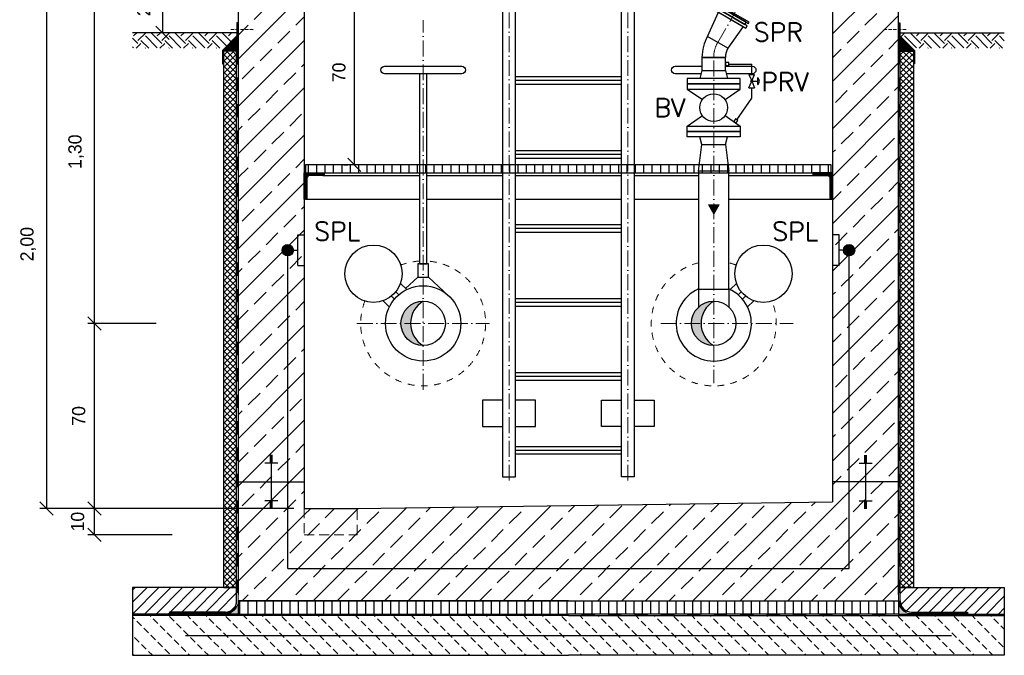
# Model space of a CAD drawing. Header units: millimetres. Extents: x -1700 to 30099, y -547 to 7576.
# Tile 12 of 14: x 17910 to 21637, y 3745 to 6150. Entities that reach past the tile are written whole.
import ezdxf

# ---------------------------------------------------------------- set-up
doc = ezdxf.new("R2010")
doc.units = ezdxf.units.MM
for name, pattern in [('ACAD_ISO10W100', [18, 12, -3, 0, -3]), ('JIS_02_1.0', [2, 1, -1]), ('VERDECKT2', [0.1875, 0.125, -0.0625])]:
    doc.linetypes.add(name, pattern=pattern)
for name, color, linetype, lineweight in [('Bemaßung', 7, 'Continuous', 9), ('P-DABDICHTUNG', 7, 'Continuous', 18), ('P-ES-MD', 1, 'VERDECKT2', 18), ('verz. Bandstahl 30x3_5mm im Beton', 5, 'GRENZE1', 35)]:
    doc.layers.add(name, color=color, linetype=linetype, lineweight=lineweight)
doc.layers.add('P-MU150AUSL', color=7, linetype='Continuous')
doc.layers.add('P-MU200EINL', color=7, linetype='Continuous')
doc.styles.add('ROMANS', font='ROMANS', dxfattribs={"height": 0.2})
doc.linetypes.add('GRENZE1', pattern='A,6.35,-2.54,[133,ltypeshp.shx,S=2.54,R=0,X=-2.54,Y=0],-2.54,25.4', length=36.83)
doc.dimstyles.new('DIN', dxfattribs={"dimtxt": 2.5, "dimasz": 2.5, "dimexe": 1.25, "dimexo": 0.625, "dimtad": 1, "dimtih": 1, "dimdec": 4, "dimdsep": 46, "dimlunit": 6, "dimtxsty": 'Standard', "dimcen": 2.5, "dimadec": 0, "dimazin": 0, "dimtfac": 1, "dimtdec": 4, "dimtmove": 0, "dimatfit": 3, "dimfxl": 0, "dimtvp": 1, "dimtolj": 1, "dimtzin": 0, "dimarcsym": 0})
pattern_1 = [(45, (18537.166, 6071.91), (7e-15, 89.8026), [63.5, -63.5]), (45, (18520.33, 6088.75), (7e-15, 89.8026), [63.5, -63.5]), (45, (18503.49, 6105.586), (7e-15, 89.8026), [63.5, -63.5]), (135, (18503.49, 6116.81), (-89.8026, 7e-15), [63.5, -63.5]), (135, (18520.33, 6133.65), (-89.8026, 7e-15), [63.5, -63.5]), (135, (18537.166, 6150.49), (-89.8026, 7e-15), [63.5, -63.5])]
pattern_2 = [(45, (19987.17, 5276.05), (-89.803, 89.803), []), (45, (20076.97, 5276.05), (-89.8026, 89.8026), [63.5, -31.75])]
pattern_3 = [(50, (21319.3386, 3926.0474), (3.4683817, -0.303444), [0.36267, -3.989368]), (355, (21319.3386, 3926.0474), (-0.6709456, 3.6372986), [0.290136, -3.1914945]), (100.45144, (21319.6276, 3926.022), (2.797436, 3.3338545), [0.308222, -3.3904412]), (46.1842, (21319.3386, 3927.0145), (5.16075, -0.800385), [0.544005, -5.984052]), (96.63564, (21319.7686, 3926.948), (4.519649, 4.710446), [0.462333, -5.085665]), (351.18416, (21319.3386, 3927.0145), (4.519649, 4.710446), [0.435204, -4.787242]), (21, (21319.822, 3926.7728), (2.8864024, -1.946903), [0.36267, -3.989368]), (326, (21319.822, 3926.7728), (1.176575, 3.506534), [0.290136, -3.1914945]), (71.45144, (21320.0627, 3926.6105), (4.0629775, 1.559631), [0.308222, -3.3904412]), (37.5, (21319.3386, 3926.0474), (0.05880017, 1.6097408), [0, -3.1528098, 0, -3.2398505, 0, -3.2035835]), (7.5, (21319.3386, 3926.0474), (1.2720985, 1.9072164), [0, -1.8471984, 0, -3.0802758, 0, -1.2209884]), (327.5, (21318.2602, 3926.0474), (2.5813506, -0.1090663), [0, -1.2088994, 0, -3.7717663, 0, -5.0048437]), (317.5, (21317.7767, 3926.0474), (2.8200537, 0.4840674), [0, -1.5715693, 0, -2.5048397, 0, -3.5541644])]
pattern_4 = [(45, (21440.166, 3951.047), (-22.45064, 22.45064), [])]
pattern_5 = [(90, (6611.081, 2601.48), (-1.5, 9e-17), []), (90, (6610.8935, 2601.48), (-1.5, 9e-17), []), (90, (6610.706, 2601.48), (-1.5, 9e-17), [])]
pattern_6 = [(45, (19537.166, 5411.297), (-11.22532, 11.22532), []), (135, (19537.166, 5411.297), (-11.22532, -11.22532), [])]
pattern_7 = [(135, (18709.1664, 6059.2365), (-6.173926, 1.683798), [7.9375, -1.5875, 0, -1.5875])]
pattern_8 = [(45, (-65248.346, 43920.8252), (-2.24506403, 2.24506403), [])]

# ---------------------------------------------------------------- blocks, each defined once
blk = doc.blocks.new('_Oblique')
at = {"color": 0, "linetype": 'ByBlock', "lineweight": -2}
blk.add_line((-0.5, -0.5), (0.5, 0.5), dxfattribs=at)
blk = doc.blocks.new('*D56')
at = {"layer": 'Bemaßung', "color": 0, "lineweight": -2, "transparency": 16777216}
for p, q in [((18577.2, 6301), (18425.4, 6301)), ((18450.4, 6301), (18450.4, 6101)), ((18572.3, 6101), (18425.4, 6101))]:
    blk.add_line(p, q, dxfattribs=at)
at = {"layer": 'DEFPOINTS', "color": 0, "transparency": 16777216}
for p in [(18737.2, 6301), (18450.4, 6101), (18732.3, 6101)]:
    blk.add_point(p, dxfattribs=at)
at = {"layer": 'Bemaßung', "color": 0, "lineweight": -2, "transparency": 16777216, "xscale": 50, "yscale": 50, "zscale": 50}
for p, rotation in [((18450.4, 6301), 90), ((18450.4, 6101), 270)]:
    blk.add_blockref('_Oblique', p, dxfattribs=dict(at, rotation=rotation))
at = {"layer": 'Bemaßung', "color": 0, "transparency": 16777216, "insert": (18379.4, 6201), "char_height": 50, "attachment_point": 5, "rotation": 90}
blk.add_mtext('\\A1;20', dxfattribs=at)
blk = doc.blocks.new('*D59')
at = {"layer": 'Bemaßung', "color": 0, "lineweight": -2, "transparency": 16777216}
for p, q in [((18697.2, 6301), (17986.3, 6301)), ((18011.3, 6301), (18011.3, 4301)), ((18947.2, 4301), (17986.3, 4301))]:
    blk.add_line(p, q, dxfattribs=at)
at = {"layer": 'DEFPOINTS', "color": 0, "transparency": 16777216}
for p in [(18737.2, 6301), (18011.3, 4301), (18987.2, 4301)]:
    blk.add_point(p, dxfattribs=at)
at = {"layer": 'Bemaßung', "color": 0, "lineweight": -2, "transparency": 16777216, "xscale": 50, "yscale": 50, "zscale": 50}
for p, rotation in [((18011.3, 6301), 90), ((18011.3, 4301), 270)]:
    blk.add_blockref('_Oblique', p, dxfattribs=dict(at, rotation=rotation))
at = {"layer": 'Bemaßung', "color": 0, "transparency": 16777216, "insert": (17941.9, 5301), "char_height": 50, "attachment_point": 5, "rotation": 90}
blk.add_mtext('\\A1;2,00', dxfattribs=at)
blk = doc.blocks.new('*D60')
at = {"layer": 'Bemaßung', "color": 0, "lineweight": -2, "transparency": 16777216}
for p, q in [((18426.3, 5001), (18167.7, 5001)), ((18192.7, 4301), (18192.7, 5001)), ((18227.2, 4301), (18167.7, 4301))]:
    blk.add_line(p, q, dxfattribs=at)
at = {"layer": 'DEFPOINTS', "color": 0, "transparency": 16777216}
for p in [(18192.7, 5001), (19186.3, 5001), (18987.2, 4301)]:
    blk.add_point(p, dxfattribs=at)
at = {"layer": 'Bemaßung', "color": 0, "lineweight": -2, "transparency": 16777216, "xscale": 50, "yscale": 50, "zscale": 50}
for p, rotation in [((18192.7, 5001), 90), ((18192.7, 4301), 270)]:
    blk.add_blockref('_Oblique', p, dxfattribs=dict(at, rotation=rotation))
at = {"layer": 'Bemaßung', "color": 0, "transparency": 16777216, "insert": (18133.4, 4651), "char_height": 50, "attachment_point": 5, "rotation": 90}
blk.add_mtext('\\A1;70', dxfattribs=at)
blk = doc.blocks.new('*D61')
at = {"layer": 'Bemaßung', "color": 0, "lineweight": -2, "transparency": 16777216}
for p, q in [((18426.3, 6301), (18167.7, 6301)), ((18192.7, 5001), (18192.7, 6301)), ((18426.3, 5001), (18167.7, 5001))]:
    blk.add_line(p, q, dxfattribs=at)
at = {"layer": 'DEFPOINTS', "color": 0, "transparency": 16777216}
for p in [(18192.7, 6301), (19186.3, 6301), (19186.3, 5001)]:
    blk.add_point(p, dxfattribs=at)
at = {"layer": 'Bemaßung', "color": 0, "lineweight": -2, "transparency": 16777216, "xscale": 50, "yscale": 50, "zscale": 50}
for p, rotation in [((18192.7, 6301), 90), ((18192.7, 5001), 270)]:
    blk.add_blockref('_Oblique', p, dxfattribs=dict(at, rotation=rotation))
at = {"layer": 'Bemaßung', "color": 0, "transparency": 16777216, "insert": (18123.5, 5651), "char_height": 50, "attachment_point": 5, "rotation": 90}
blk.add_mtext('\\A1;1,30', dxfattribs=at)
blk = doc.blocks.new('*D62')
at = {"layer": 'Bemaßung', "color": 0, "lineweight": -2, "transparency": 16777216}
for p, q in [((18487.2, 4301), (18167.7, 4301)), ((18192.7, 4201), (18192.7, 4301)), ((18487.2, 4201), (18167.7, 4201))]:
    blk.add_line(p, q, dxfattribs=at)
at = {"layer": 'DEFPOINTS', "color": 0, "transparency": 16777216}
for p in [(18192.7, 4301), (18987.2, 4301), (18987.2, 4201)]:
    blk.add_point(p, dxfattribs=at)
at = {"layer": 'Bemaßung', "color": 0, "lineweight": -2, "transparency": 16777216, "xscale": 50, "yscale": 50, "zscale": 50}
for p, rotation in [((18192.7, 4301), 90), ((18192.7, 4201), 270)]:
    blk.add_blockref('_Oblique', p, dxfattribs=dict(at, rotation=rotation))
at = {"layer": 'Bemaßung', "color": 0, "transparency": 16777216, "insert": (18129.2, 4251), "char_height": 50, "attachment_point": 5, "rotation": 90}
blk.add_mtext('\\A1;10', dxfattribs=at)
blk = doc.blocks.new('*D44')
at = {"layer": 'Bemaßung', "color": 0, "lineweight": -2, "transparency": 16777216}
for p, q in [((19176.6, 6301), (19151.6, 6301)), ((19176.6, 6301), (19176.6, 5601)), ((19136.6, 5601), (19151.6, 5601))]:
    blk.add_line(p, q, dxfattribs=at)
at = {"layer": 'DEFPOINTS', "color": 0, "transparency": 16777216}
for p in [(19216.6, 6301), (19176.6, 5601), (19176.6, 5601)]:
    blk.add_point(p, dxfattribs=at)
at = {"layer": 'Bemaßung', "color": 0, "lineweight": -2, "transparency": 16777216, "xscale": 50, "yscale": 50, "zscale": 50}
for p, rotation in [((19176.6, 6301), 90), ((19176.6, 5601), 270)]:
    blk.add_blockref('_Oblique', p, dxfattribs=dict(at, rotation=rotation))
at = {"layer": 'Bemaßung', "color": 0, "transparency": 16777216, "insert": (19118.5, 5951), "char_height": 50, "attachment_point": 5, "rotation": 90}
blk.add_mtext('\\A1;70', dxfattribs=at)

msp = doc.modelspace()

# ---------------------------------------------------------------- hatches: boundary and pattern name
at = {"lineweight": 0}
h = msp.add_hatch(dxfattribs=at)
h.set_pattern_fill('ANSI33', color=256, scale=20)
h.set_pattern_definition(pattern_2)
h.paths.add_polyline_path([(18987.16639, 6301.04743), (18737.16639, 6301.04743), (18737.16639, 4401.04743), (18987.16639, 4401.04743)])
h = msp.add_hatch(dxfattribs=at)
h.set_pattern_fill('ANSI33', color=256, scale=20)
h.set_pattern_definition(pattern_2)
h.paths.add_polyline_path([(21237.16639, 6301.04743), (20987.16639, 6301.04743), (20987.16639, 4401.04743), (21237.16639, 4401.04743)])
h = msp.add_hatch()
h.set_pattern_fill('EARTH', color=256, scale=10, angle=45)
h.set_pattern_definition(pattern_1)
h.paths.add_polyline_path([(18685.79904, 6042.77177), (18732.32144, 6089.29417), (18732.32144, 6101.04743), (18337.16639, 6101.04743), (18337.16639, 6042.77177)])
at = {"lineweight": 5}
h = msp.add_hatch(dxfattribs=at)
h.set_pattern_fill('ANSI36', color=256, angle=90)
h.set_pattern_definition(pattern_7)
h.paths.add_polyline_path([(18737.16639, 6087.2365), (18681.16639, 6031.2365), (18731.16639, 6031.2365), (18737.16639, 6031.2365)])
h = msp.add_hatch(dxfattribs=at)
h.set_pattern_fill('ANSI36', color=256, angle=90)
h.set_pattern_definition(pattern_7)
h.paths.add_polyline_path([(21237.16639, 6087.2365), (21293.16639, 6031.2365), (21243.16639, 6031.2365), (21237.16639, 6031.2365)])
h = msp.add_hatch()
h.set_pattern_fill('EARTH', color=256, scale=10, angle=45)
h.set_pattern_definition(pattern_1)
h.paths.add_polyline_path([(21288.53374, 6042.77177), (21242.01134, 6089.29417), (21242.01134, 6101.04743), (21637.16639, 6101.04743), (21637.16639, 6042.77177)])
h = msp.add_hatch(dxfattribs=at)
h.set_pattern_fill('ANSI37', color=256, scale=5)
h.set_pattern_definition(pattern_6)
h.paths.add_polyline_path([(18731.16639, 6031.2365), (18681.16639, 6031.2365), (18681.16639, 4001.04743), (18731.16639, 4001.04743)])
h = msp.add_hatch(dxfattribs=at)
h.set_pattern_fill('ANSI37', color=256, scale=5)
h.set_pattern_definition(pattern_6)
h.paths.add_polyline_path([(21243.16639, 6031.2365), (21293.16639, 6031.2365), (21293.16639, 4001.04743), (21243.16639, 4001.04743)])
h = msp.add_hatch()
h.set_pattern_fill('ANSI31', color=256, scale=10, angle=45)
h.set_pattern_definition([(90, (19987.166, 5586.047), (-31.75, 5e-15), [])])
h.paths.add_polyline_path([(18992.16639, 5601.04743), (18992.16639, 5571.04743), (20982.16639, 5571.04743), (20982.16639, 5601.04743)])
at = {"lineweight": 9}
h = msp.add_hatch(dxfattribs=at)
h.set_pattern_fill('ANSI31', color=256)
h.set_pattern_definition(pattern_8)
edge = h.paths.add_edge_path()
edge.add_line((18987.16639, 5471.04743), (18987.16639, 5571.04743))
edge.add_line((18987.16639, 5571.04743), (19062.16639, 5571.04743))
edge.add_line((19062.16639, 5571.04743), (19062.16639, 5566.04743))
edge.add_arc((19057.16639, 5566.04743), 5, -90, 0, ccw=False)
edge.add_line((19057.16639, 5561.04743), (19007.16639, 5561.04743))
edge.add_arc((19007.16639, 5551.04743), 10, 90, 180)
edge.add_line((18997.16639, 5551.04743), (18997.16639, 5476.04743))
edge.add_arc((18992.16639, 5476.04743), 5, -90, 0, ccw=False)
edge.add_line((18992.16639, 5471.04743), (18987.16639, 5471.04743))
h = msp.add_hatch(dxfattribs=at)
h.set_pattern_fill('ANSI31', color=256)
h.set_pattern_definition(pattern_8)
edge = h.paths.add_edge_path()
edge.add_line((20987.16639, 5471.04743), (20987.16639, 5571.04743))
edge.add_line((20987.16639, 5571.04743), (20912.16639, 5571.04743))
edge.add_line((20912.16639, 5571.04743), (20912.16639, 5566.04743))
edge.add_arc((20917.16639, 5566.04743), 5, 540, 630)
edge.add_line((20917.16639, 5561.04743), (20967.16639, 5561.04743))
edge.add_arc((20967.16639, 5551.04743), 10, 360, 450, ccw=False)
edge.add_line((20977.16639, 5551.04743), (20977.16639, 5476.04743))
edge.add_arc((20982.16639, 5476.04743), 5, 540, 630)
edge.add_line((20982.16639, 5471.04743), (20987.16639, 5471.04743))
h = msp.add_hatch(color=256)
h.dxf.hatch_style = 1
h.paths.add_polyline_path([(20537.16639, 5414.77467), (20557.35431, 5449.74116), (20516.97848, 5449.74116)])
h = msp.add_hatch(color=256)
h.dxf.hatch_style = 1
h.paths.add_polyline_path([(19437.16639, 5085.19743, 0.4142135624), (19353.01639, 5001.04743), (19389.36109, 5001.04743, -0.2642183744)])
h.paths.add_polyline_path([(19389.36109, 5001.04743), (19353.01639, 5001.04743, 0.4142135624), (19437.16639, 4916.89743, -0.2642183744)])
h = msp.add_hatch(color=256)
h.dxf.hatch_style = 1
h.paths.add_polyline_path([(20537.16639, 5085.19743, 0.4142135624), (20453.01639, 5001.04743), (20489.36109, 5001.04743, -0.2642183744)])
h.paths.add_polyline_path([(20489.36109, 5001.04743), (20453.01639, 5001.04743, 0.4142135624), (20537.16639, 4916.89743, -0.2642183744)])
at = {"lineweight": 0}
h = msp.add_hatch(dxfattribs=at)
h.set_pattern_fill('ANSI33', color=256, scale=20)
h.set_pattern_definition(pattern_2)
h.paths.add_polyline_path([(21237.16639, 4401.04743), (20987.16639, 4401.04743), (20987.16639, 4326.04743), (19187.16639, 4301.04743), (19187.16639, 4201.04743), (18987.16639, 4201.04743), (18987.16639, 4601.04743), (18987.16639, 4401.04743), (18737.16639, 4401.04743), (18737.16639, 4275.22542), (18737.16639, 3951.04743), (19987.16639, 3951.04743), (21237.16639, 3951.04743), (21237.16639, 4275.22542)])
h = msp.add_hatch(dxfattribs=at)
h.set_pattern_fill('ANSI33', color=256, scale=20)
h.set_pattern_definition(pattern_2)
h.paths.add_polyline_path([(19187.16639, 4301.04743), (18987.16639, 4301.04743), (18987.16639, 4201.04743), (19187.16639, 4201.04743)])
h = msp.add_hatch()
h.set_pattern_fill('ANSI31', color=256, scale=10)
h.set_pattern_definition(pattern_4)
edge = h.paths.add_edge_path()
edge.add_line((18476.79126, 3908.69145), (18476.79126, 3901.04743))
edge.add_line((18476.79126, 3901.04743), (18337.16639, 3901.04743))
edge.add_line((18337.16639, 3901.04743), (18337.16639, 4001.04743))
edge.add_line((18337.16639, 4001.04743), (18731.16639, 4001.04743))
edge.add_line((18731.16639, 4001.04743), (18731.16639, 3951.04743))
edge.add_arc((18688.81041, 3951.04743), 42.35598, 270, 360, ccw=False)
edge.add_line((18688.81041, 3908.69145), (18476.79126, 3908.69145))
h = msp.add_hatch()
h.set_pattern_fill('ANSI31', color=256, scale=10)
h.set_pattern_definition(pattern_4)
edge = h.paths.add_edge_path()
edge.add_line((21497.54152, 3908.69145), (21497.54152, 3901.04743))
edge.add_line((21497.54152, 3901.04743), (21637.16639, 3901.04743))
edge.add_line((21637.16639, 3901.04743), (21637.16639, 4001.04743))
edge.add_line((21637.16639, 4001.04743), (21243.16639, 4001.04743))
edge.add_line((21243.16639, 4001.04743), (21243.16639, 3951.04743))
edge.add_arc((21285.52237, 3951.04743), 42.35598, 180, 270)
edge.add_line((21285.52237, 3908.69145), (21497.54152, 3908.69145))
h = msp.add_hatch(dxfattribs=at)
h.set_pattern_fill('AR-CONC', color=256, scale=0.48356)
h.set_pattern_definition(pattern_3)
edge = h.paths.add_edge_path()
edge.add_line((18662.86732, 3901.04743), (18688.81041, 3902.69145))
edge.add_arc((18688.81041, 3951.04743), 48.35598, 270, 360)
edge.add_line((18737.16639, 3951.04743), (18737.16639, 3901.04743))
edge.add_line((18737.16639, 3901.04743), (18662.86732, 3901.04743))
h = msp.add_hatch()
h.set_pattern_fill('ANSI31', color=256, scale=10, angle=45)
h.set_pattern_definition([(90, (19537.166, 3926.047), (-31.75, 5e-15), [])])
h.paths.add_polyline_path([(18737.16639, 3951.04743), (18737.16639, 3901.04743), (21237.16639, 3901.04743), (21237.16639, 3951.04743)])
h = msp.add_hatch(dxfattribs=at)
h.set_pattern_fill('AR-CONC', color=256, scale=0.48356)
h.set_pattern_definition(pattern_3)
edge = h.paths.add_edge_path()
edge.add_line((21311.46546, 3901.04743), (21285.52237, 3902.69145))
edge.add_arc((21285.52237, 3951.04743), 48.35598, 180, 270, ccw=False)
edge.add_line((21237.16639, 3951.04743), (21237.16639, 3901.04743))
edge.add_line((21237.16639, 3901.04743), (21311.46546, 3901.04743))
h = msp.add_hatch(dxfattribs=at)
h.set_pattern_fill('BETON_UNBEWEHRT', color=256, scale=200, angle=90, pattern_type=2)
h.set_pattern_definition([(135, (12449.294, 3980.403), (-35.35534, -35.35534), [25, -12.5])])
h.paths.add_polyline_path([(18337.16639, 3895.04743), (18337.16639, 3745.04743), (21637.16639, 3745.04743), (21637.16639, 3895.04743)])
at = {"layer": 'P-DABDICHTUNG'}
h = msp.add_hatch(dxfattribs=at)
h.set_pattern_fill('PLAST', scale=6, angle=90, style=0)
h.set_pattern_definition(pattern_5)
h.paths.add_polyline_path([(18476.79126, 3901.04743), (18476.79126, 3902.69145), (18536.29837, 3902.69145), (18536.29837, 3901.04743)])
h = msp.add_hatch(dxfattribs=at)
h.set_pattern_fill('PLAST', scale=6, angle=90, style=0)
h.set_pattern_definition(pattern_5)
h.paths.add_polyline_path([(21497.54152, 3901.04743), (21497.54152, 3902.69145), (21438.03441, 3902.69145), (21438.03441, 3901.04743)])
at = {"layer": 'verz. Bandstahl 30x3_5mm im Beton', "lineweight": -3, "ltscale": 20}
h = msp.add_hatch(color=0, dxfattribs=at)
h.dxf.hatch_style = 1
edge = h.paths.add_edge_path()
edge.add_arc((18924.66639, 5278.12243), 21.43508, 360, 720, ccw=False)
h = msp.add_hatch(color=0, dxfattribs=at)
h.dxf.hatch_style = 1
edge = h.paths.add_edge_path()
edge.add_arc((21049.66639, 5278.12243), 21.43508, -180, 180)

# ---------------------------------------------------------------- linework, layer by layer
for p, q in [((18737.16639, 6301.04743), (18737.16639, 3975.22542)), ((18987.16639, 6301.04743), (18987.16639, 4301.04743)), ((20987.16639, 6301.04743), (20987.16639, 4326.04743)), ((21237.16639, 3975.22542), (21237.16639, 6301.04743)), ((18732.32144, 6101.04743), (18337.16639, 6101.04743)), ((18681.16639, 6031.2365), (18737.16639, 6087.2365)), ((20590.93433, 6042.57887), (20513.94467, 6087.02887)), ((21293.16639, 6031.2365), (21237.16639, 6087.2365)), ((21242.01134, 6101.04743), (21637.16639, 6101.04743)), ((18731.16639, 6031.2365), (18737.16639, 6031.2365)), ((20492.71639, 6007.80387), (20581.61639, 6007.80387)), ((20492.71639, 6007.80387), (20581.61639, 6007.80387)), ((21243.16639, 6031.2365), (21237.16639, 6031.2365)), ((20594.12979, 5982.80387), (20681.24076, 5982.80387)), ((20681.24076, 5943.1702), (20681.24076, 5982.80387)), ((19786.31639, 5935.18743), (20188.01639, 5935.18743)), ((20670.59076, 5943.1702), (20691.89076, 5943.1702)), ((20670.59076, 5943.1702), (20679.89612, 5921.32663)), ((20682.58539, 5921.32663), (20691.89076, 5943.1702)), ((20702.96167, 5930.7638), (20702.96167, 5905.5766)), ((19786.31639, 5921.04743), (20188.01639, 5921.04743)), ((19786.31639, 5906.90743), (20188.01639, 5906.90743)), ((20670.59076, 5893.1702), (20679.89612, 5915.01378)), ((20670.59076, 5893.1702), (20691.89076, 5893.1702)), ((20681.24076, 5853.53654), (20681.24076, 5893.1702)), ((20682.58539, 5915.01378), (20691.89076, 5893.1702)), ((20684.67166, 5918.1702), (20702.96167, 5918.1702)), ((20624.2494, 5772.12032), (20681.24076, 5853.53654)), ((19786.31639, 5655.18743), (20188.01639, 5655.18743)), ((19786.31639, 5641.04743), (20188.01639, 5641.04743)), ((19786.31639, 5626.90743), (20188.01639, 5626.90743)), ((19057.16639, 5561.04743), (19423.16639, 5561.04743)), ((19451.16639, 5561.04743), (19738.01639, 5561.04743)), ((19786.31639, 5561.04743), (20188.01639, 5561.04743)), ((20236.31639, 5561.04743), (20480.01639, 5561.04743)), ((20594.31639, 5561.04743), (20917.16639, 5561.04743)), ((18992.16639, 5471.04743), (19423.16639, 5471.04743)), ((19451.16639, 5471.04743), (19738.01639, 5471.04743)), ((19786.31639, 5471.04743), (20188.01639, 5471.04743)), ((20236.31639, 5471.04743), (20480.01639, 5471.04743)), ((20594.31639, 5471.04743), (20982.16639, 5471.04743)), ((19786.31639, 5375.18743), (20188.01639, 5375.18743)), ((19786.31639, 5361.04743), (20188.01639, 5361.04743)), ((19786.31639, 5346.90743), (20188.01639, 5346.90743)), ((19374.79981, 5129.17494), (19351.27456, 5152.70019)), ((19417.16639, 5176.04743), (19370.61399, 5133.36076)), ((19457.16639, 5176.04743), (19533.47386, 5106.07657)), ((20599.53297, 5129.17494), (20623.05822, 5152.70019)), ((19344.86406, 5109.61321), (19333.49664, 5120.98063)), ((20480.01639, 5131.04743), (20594.31639, 5131.04743)), ((20480.01639, 5131.04743), (20480.01639, 5062.81392)), ((20594.31639, 5131.04743), (20594.31639, 5062.81392)), ((20629.46872, 5109.61321), (20640.83614, 5120.98063)), ((19309.03888, 5063.41401), (19285.51363, 5086.93926)), ((19328.60061, 5093.34976), (19317.23319, 5104.71718)), ((19786.31639, 5095.18743), (20188.01639, 5095.18743)), ((19786.31639, 5081.04743), (20188.01639, 5081.04743)), ((20645.73218, 5093.34976), (20657.0996, 5104.71718)), ((20665.29391, 5063.41401), (20688.81915, 5086.93926)), ((19786.31639, 5066.90743), (20188.01639, 5066.90743)), ((19786.31639, 4815.18743), (20188.01639, 4815.18743)), ((19786.31639, 4801.04743), (20188.01639, 4801.04743)), ((19786.31639, 4786.90743), (20188.01639, 4786.90743)), ((19786.31639, 4535.18743), (20188.01639, 4535.18743)), ((19786.31639, 4521.04743), (20188.01639, 4521.04743)), ((18867.16639, 4500.70071), (18857.16639, 4500.70071)), ((18867.16639, 4497.1808), (18857.16639, 4497.1808)), ((18867.16639, 4493.6609), (18857.16639, 4493.6609)), ((18867.16639, 4490.14099), (18857.16639, 4490.14099)), ((18867.16639, 4486.62109), (18857.16639, 4486.62109)), ((18867.16639, 4483.10118), (18857.16639, 4483.10118)), ((18867.16639, 4479.58128), (18857.16639, 4479.58128)), ((18867.16639, 4476.06137), (18857.16639, 4476.06137)), ((18862.16639, 4501.04743), (18862.16639, 4401.04743)), ((19786.31639, 4506.90743), (20188.01639, 4506.90743)), ((21107.16639, 4500.70071), (21117.16639, 4500.70071)), ((21107.16639, 4497.1808), (21117.16639, 4497.1808)), ((21107.16639, 4493.6609), (21117.16639, 4493.6609)), ((21107.16639, 4490.14099), (21117.16639, 4490.14099)), ((21107.16639, 4486.62109), (21117.16639, 4486.62109)), ((21107.16639, 4483.10118), (21117.16639, 4483.10118)), ((21107.16639, 4479.58128), (21117.16639, 4479.58128)), ((21107.16639, 4476.06137), (21117.16639, 4476.06137)), ((21112.16639, 4501.04743), (21112.16639, 4401.04743)), ((18887.16639, 4472.54147), (18837.16639, 4472.54147)), ((21087.16639, 4472.54147), (21137.16639, 4472.54147)), ((18737.16639, 4401.04743), (18987.16639, 4401.04743)), ((18862.16639, 4401.04743), (18862.16639, 4301.04743)), ((21237.16639, 4401.04743), (20987.16639, 4401.04743)), ((21112.16639, 4401.04743), (21112.16639, 4301.04743)), ((18887.16639, 4329.55339), (18837.16639, 4329.55339)), ((18867.16639, 4326.03348), (18857.16639, 4326.03348)), ((19187.16639, 4301.04743), (20987.16639, 4326.04743)), ((21087.16639, 4329.55339), (21137.16639, 4329.55339)), ((21107.16639, 4326.03348), (21117.16639, 4326.03348)), ((18867.16639, 4322.51358), (18857.16639, 4322.51358)), ((18867.16639, 4318.99367), (18857.16639, 4318.99367)), ((18867.16639, 4315.47377), (18857.16639, 4315.47377)), ((18867.16639, 4311.95386), (18857.16639, 4311.95386)), ((18867.16639, 4308.43396), (18857.16639, 4308.43396)), ((18867.16639, 4304.91405), (18857.16639, 4304.91405)), ((18867.16639, 4301.39415), (18857.16639, 4301.39415)), ((18987.16639, 4301.04743), (19187.16639, 4301.04743)), ((21107.16639, 4322.51358), (21117.16639, 4322.51358)), ((21107.16639, 4318.99367), (21117.16639, 4318.99367)), ((21107.16639, 4315.47377), (21117.16639, 4315.47377)), ((21107.16639, 4311.95386), (21117.16639, 4311.95386)), ((21107.16639, 4308.43396), (21117.16639, 4308.43396)), ((21107.16639, 4304.91405), (21117.16639, 4304.91405)), ((21107.16639, 4301.39415), (21117.16639, 4301.39415)), ((18731.16639, 4001.04743), (18337.16639, 4001.04743)), ((18337.16639, 4001.04743), (18337.16639, 3895.04743)), ((18731.16639, 3951.04743), (18731.16639, 4001.04743)), ((21243.16639, 3951.04743), (21243.16639, 4001.04743)), ((21243.16639, 4001.04743), (21637.16639, 4001.04743)), ((21637.16639, 4001.04743), (21637.16639, 3895.04743)), ((18737.16639, 3951.04743), (21237.16639, 3951.04743)), ((18737.16639, 3901.04743), (18337.16639, 3901.04743)), ((18476.79126, 3908.69145), (18476.79126, 3901.04743)), ((18688.81041, 3908.69145), (18476.79126, 3908.69145)), ((18688.81041, 3902.69145), (18476.79126, 3902.69145)), ((21237.16639, 3901.04743), (21637.16639, 3901.04743)), ((21285.52237, 3908.69145), (21497.54152, 3908.69145)), ((21285.52237, 3902.69145), (21497.54152, 3902.69145)), ((21497.54152, 3908.69145), (21497.54152, 3901.04743))]:
    msp.add_line(p, q)
at = {"linetype": 'ACAD_ISO10W100', "lineweight": 18, "ltscale": 5}
for p, q in [((19762.16639, 4406.04743), (19762.16639, 6290.19743)), ((20212.16639, 4406.04743), (20212.16639, 6290.19743)), ((20552.4395, 6064.80387), (20627.83651, 6195.39534)), ((19437.16639, 4750.19743), (19437.16639, 6149.14367)), ((20537.16639, 5996.08696), (20537.16639, 4775.19743)), ((19186.31639, 5001.04743), (19688.01639, 5001.04743)), ((20336.31639, 5001.04743), (20838.01639, 5001.04743))]:
    msp.add_line(p, q, dxfattribs=at)
at = {"linetype": 'ACAD_ISO10W100', "lineweight": 5}
for p, q in [((18709.07835, 6113.46574), (18796.58942, 6113.46574)), ((21265.25444, 6113.46574), (21177.74337, 6113.46574))]:
    msp.add_line(p, q, dxfattribs=at)
at = {"linetype": 'JIS_02_1.0', "lineweight": 25, "ltscale": 50}
for p, q in [((18734.16639, 6031.2365), (18734.16639, 3951.04743)), ((21240.16639, 6031.2365), (21240.16639, 3951.04743)), ((18337.16639, 3898.04743), (21637.16639, 3898.04743)), ((18688.81041, 3905.69145), (18476.79126, 3905.69145)), ((21285.52237, 3905.69145), (21497.54152, 3905.69145))]:
    msp.add_line(p, q, dxfattribs=at)
for points in [[(19786.31639, 4421.04743), (19786.31639, 6251.04743, 1), (19738.01639, 6251.04743), (19738.01639, 4421.04743)], [(20188.01639, 4421.04743), (20188.01639, 6251.04743, -1), (20236.31639, 6251.04743), (20236.31639, 4421.04743)], [(19291.16639, 5946.14367, -1), (19291.16639, 5974.14367), (19583.16639, 5974.14367, -1), (19583.16639, 5946.14367)], [(18987.16639, 5471.04743), (18987.16639, 5571.04743), (19062.16639, 5571.04743), (19062.16639, 5566.04743, -0.4142135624), (19057.16639, 5561.04743), (19007.16639, 5561.04743, 0.4142135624), (18997.16639, 5551.04743), (18997.16639, 5476.04743, -0.4142135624), (18992.16639, 5471.04743)], [(20987.16639, 5471.04743), (20987.16639, 5571.04743), (20912.16639, 5571.04743), (20912.16639, 5566.04743, 0.4142135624), (20917.16639, 5561.04743), (20967.16639, 5561.04743, -0.4142135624), (20977.16639, 5551.04743), (20977.16639, 5476.04743, 0.4142135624), (20982.16639, 5471.04743)]]:
    msp.add_lwpolyline(points, format="xyb", close=True)
for points in [[(20546.14785, 6183.90641), (20658.73115, 6118.90641), (20663.73115, 6127.56666), (20551.14785, 6192.56666)], [(20556.14785, 6201.22692), (20668.73115, 6136.22692), (20671.23115, 6140.55705), (20558.64785, 6205.55705)], [(20559.8081, 6187.56666), (20655.07089, 6132.56666), (20660.07089, 6141.22692), (20564.8081, 6196.22692)], [(20555.67412, 6178.40641), (20649.20487, 6124.40641), (20590.93433, 6042.57887), (20513.94467, 6087.02887)], [(18679.20896, 5983.35326), (18679.20896, 6033.35326), (18734.32144, 6088.46574), (18734.32144, 6138.46574), (18732.32144, 6138.46574), (18732.32144, 6089.29417), (18677.20896, 6034.18169), (18677.20896, 5983.35326)], [(21295.12382, 5983.35326), (21295.12382, 6033.35326), (21240.01134, 6088.46574), (21240.01134, 6138.46574), (21242.01134, 6138.46574), (21242.01134, 6089.29417), (21297.12382, 6034.18169), (21297.12382, 5983.35326)], [(18731.16639, 6031.2365), (18681.16639, 6031.2365), (18681.16639, 4001.04743), (18731.16639, 4001.04743)], [(20492.71639, 5957.80387), (20581.61639, 5957.80387), (20581.61639, 6007.80387), (20492.71639, 6007.80387)], [(21243.16639, 6031.2365), (21293.16639, 6031.2365), (21293.16639, 4001.04743), (21243.16639, 4001.04743)], [(20581.61639, 5987.90934), (20581.61639, 5977.6984), (20594.12979, 5977.6984), (20594.12979, 5987.90934)], [(19423.16639, 5226.04743), (19451.16639, 5226.04743), (19451.16639, 5946.14367), (19423.16639, 5946.14367)], [(20612.89087, 5764.79673), (20621.256, 5758.94114), (20628.43196, 5769.19252), (20620.06684, 5775.04811)], [(20480.01639, 5577.80387), (20492.71639, 5677.80387), (20581.61639, 5677.80387), (20594.31639, 5577.80387)], [(18992.16639, 5571.04743), (20982.16639, 5571.04743), (20982.16639, 5601.04743), (18992.16639, 5601.04743)], [(20480.01639, 5131.04743), (20594.31639, 5131.04743), (20594.31639, 5577.80387), (20480.01639, 5577.80387)], [(19417.16639, 5176.04743), (19457.16639, 5176.04743), (19457.16639, 5226.04743), (19417.16639, 5226.04743)]]:
    msp.add_lwpolyline(points, close=True)
for points in [[(20489.58757, 5946.14367), (20391.16639, 5946.14367, -1), (20391.16639, 5974.14367), (20492.71639, 5974.14367)], [(20581.61639, 5974.14367), (20683.16639, 5974.14367, -1), (20683.16639, 5946.14367), (20584.74521, 5946.14367)]]:
    msp.add_lwpolyline(points, format="xyb")
at = {"lineweight": 0}
msp.add_lwpolyline([(20537.16639, 5414.77467), (20557.35431, 5449.74116), (20516.97848, 5449.74116)], close=True, dxfattribs=at)
for points in [[(19738.01639, 4711.04743), (19662.16639, 4711.04743), (19662.16639, 4611.04743), (19738.01639, 4611.04743)], [(19786.31639, 4611.04743), (19862.16639, 4611.04743), (19862.16639, 4711.04743), (19786.31639, 4711.04743)], [(20188.01639, 4611.04743), (20112.16639, 4611.04743), (20112.16639, 4711.04743), (20188.01639, 4711.04743)], [(20236.31639, 4711.04743), (20312.16639, 4711.04743), (20312.16639, 4611.04743), (20236.31639, 4611.04743)], [(19987.16639, 3951.04743), (18737.16639, 3951.04743), (18737.16639, 3901.04743), (19987.16639, 3901.04743)], [(19987.16639, 3951.04743), (21237.16639, 3951.04743), (21237.16639, 3901.04743), (19987.16639, 3901.04743)], [(19987.16639, 3895.04743), (18337.16639, 3895.04743), (18337.16639, 3745.04743), (19987.16639, 3745.04743)], [(19987.16639, 3895.04743), (21637.16639, 3895.04743), (21637.16639, 3745.04743), (19987.16639, 3745.04743)]]:
    msp.add_lwpolyline(points)
for centre, radius in [((19249.07599, 5189.13783), 108.5), ((20725.2568, 5189.13783), 108.5), ((19437.16639, 5001.04743), 142.5), ((19437.16639, 5001.04743), 84.15), ((20537.16639, 5001.04743), 84.15)]:
    msp.add_circle(centre, radius)
for centre, radius, start, end in [((20651.16639, 6007.80387), 158.45, 150, 180), ((20651.16639, 6007.80387), 69.55, 150, 180), ((20695.74756, 5918.1702), 14.51352, 299.80577133, 60.19422867), ((20537.16639, 5001.04743), 142.5, 113.64400007, 66.35599993), ((19487.32688, 5001.04743), 97.9658, 120.79850521, 239.20149479), ((20587.32688, 5001.04743), 97.9658, 120.79850521, 239.20149479), ((18688.81041, 3951.04743), 42.35598, 270, 0), ((21285.52237, 3951.04743), 42.35598, 180, 270)]:
    msp.add_arc(centre, radius, start, end)
at = {"linetype": 'ACAD_ISO10W100', "lineweight": 18, "ltscale": 5}
msp.add_arc((20651.16639, 6007.80387), 114, 150, 180, dxfattribs=at)
at = {"linetype": 'JIS_02_1.0', "lineweight": 18, "ltscale": 25}
for centre, start, end in [((19437.16639, 5001.04743), 159.02737364, 86.60629964), ((19437.16639, 5001.04743), 93.39370036, 110.97262636), ((20537.16639, 5001.04743), 103.983889, 20.97262636), ((20537.16639, 5001.04743), 69.02737364, 76.016111)]:
    msp.add_arc(centre, 236.5, start, end, dxfattribs=at)
at = {"linetype": 'JIS_02_1.0', "lineweight": 25, "ltscale": 50}
for centre, start, end in [((18688.81041, 3951.04743), 270, 0), ((21285.52237, 3951.04743), 180, 270)]:
    msp.add_arc(centre, 45.35598, start, end, dxfattribs=at)
at = {"layer": 'P-DABDICHTUNG', "color": 7}
for p, q in [((18536.29837, 3902.69145), (18536.29837, 3901.04743)), ((18688.81041, 3902.69145), (18662.86732, 3901.04743)), ((21285.52237, 3902.69145), (21311.46546, 3901.04743)), ((21438.03441, 3902.69145), (21438.03441, 3901.04743))]:
    msp.add_line(p, q, dxfattribs=at)
for points in [[(18737.16639, 3975.22542), (18737.16639, 3951.04743, -0.4142135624), (18688.81041, 3902.69145)], [(21237.16639, 3975.22542), (21237.16639, 3951.04743, 0.4142135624), (21285.52237, 3902.69145)]]:
    msp.add_lwpolyline(points, format="xyb", dxfattribs=at)
at = {"layer": 'P-ES-MD', "color": 7, "ltscale": 300}
msp.add_lwpolyline([(18987.16639, 4301.04743), (18987.16639, 4201.04743), (19187.16639, 4201.04743), (19187.16639, 4301.04743)], dxfattribs=at)
at = {"layer": 'P-MU200EINL'}
for p, q in [((20492.71639, 5957.80387), (20484.66639, 5927.80387)), ((20492.71639, 5957.80387), (20581.61639, 5957.80387)), ((20581.61639, 5957.80387), (20589.66639, 5927.80387)), ((20437.16639, 5887.80387), (20494.15672, 5847.91064)), ((20580.17607, 5847.91064), (20637.16639, 5887.80387)), ((20437.16639, 5747.80387), (20494.15672, 5787.6971)), ((20580.17607, 5787.6971), (20637.16639, 5747.80387)), ((20492.71639, 5677.80387), (20484.66639, 5707.80387)), ((20581.61639, 5677.80387), (20589.66639, 5707.80387)), ((20492.71639, 5677.80387), (20581.61639, 5677.80387))]:
    msp.add_line(p, q, dxfattribs=at)
for points in [[(20437.16639, 5907.80387), (20637.16639, 5907.80387), (20637.16639, 5927.80387), (20437.16639, 5927.80387)], [(20437.16639, 5887.80387), (20637.16639, 5887.80387), (20637.16639, 5907.80387), (20437.16639, 5907.80387)], [(20437.16639, 5747.80387), (20637.16639, 5747.80387), (20637.16639, 5727.80387), (20437.16639, 5727.80387)], [(20437.16639, 5727.80387), (20637.16639, 5727.80387), (20637.16639, 5707.80387), (20437.16639, 5707.80387)]]:
    msp.add_lwpolyline(points, close=True, dxfattribs=at)
for centre, radius in [((20681.24076, 5918.1702), 3.4309), ((20537.16639, 5817.80387), 52.5)]:
    msp.add_circle(centre, radius, dxfattribs=at)
at = {"layer": 'verz. Bandstahl 30x3_5mm im Beton', "color": 0, "lineweight": -3, "ltscale": 20}
for p, q in [((18962.17368, 5219.88941), (18962.17368, 5336.35544)), ((18962.17368, 5336.35544), (18987.16639, 5336.35544)), ((21012.1591, 5336.35544), (20987.16639, 5336.35544)), ((21012.1591, 5219.88941), (21012.1591, 5336.35544)), ((18924.66639, 5278.12243), (18962.17368, 5278.12243)), ((21049.66639, 5278.12243), (21012.1591, 5278.12243)), ((18962.17368, 5219.88941), (18987.16639, 5219.88941)), ((21012.1591, 5219.88941), (20987.16639, 5219.88941))]:
    msp.add_line(p, q, dxfattribs=at)
at = {"layer": 'verz. Bandstahl 30x3_5mm im Beton', "color": 0, "lineweight": -3, "ltscale": 5}
for p, q in [((18924.66639, 4073.2608), (18924.66639, 5278.12243)), ((21049.66639, 4073.2608), (21049.66639, 5278.12243)), ((18924.66639, 4073.2608), (21049.66639, 4073.2608)), ((18537.16639, 3820.04743), (21437.16639, 3820.04743))]:
    msp.add_line(p, q, dxfattribs=at)
at = {"layer": 'verz. Bandstahl 30x3_5mm im Beton', "color": 0, "lineweight": -3, "ltscale": 20}
for centre in [(18924.66639, 5278.12243), (21049.66639, 5278.12243)]:
    msp.add_circle(centre, 21.43508, dxfattribs=at)

# ---------------------------------------------------------------- texts
at = {"layer": 'P-MU150AUSL', "linetype": 'Continuous', "ltscale": 10, "style": 'ROMANS'}
for s, p in [('SPR', (20688.62545, 6068.10902)), ('PRV', (20716.72579, 5880.10076)), ('BV', (20311.90909, 5782.57824)), ('SPL', (19024.57244, 5314.61615)), ('SPL', (20758.70893, 5314.61615))]:
    msp.add_text(s, height=70, dxfattribs=at).set_placement(p)

# ---------------------------------------------------------------- dimensions: what is measured, and where the dimension line sits
at = {"layer": 'Bemaßung'}
for base, p1, p2, text, override, picture, middle in [((18011.25528, 4301.04743), (18737.16639, 6301.04743), (18987.16639, 4301.04743), '2,00', {"dimscale": 20, "dimexo": 2, "dimgap": 0.2, "dimblk1": 'Oblique', "dimblk2": 'Oblique', "dimsah": 1, "dimtmove": 2}, '*D59', (17941.91816, 5301.04743)), ((18192.71162, 6301.04743), (19186.31639, 5001.04743), (19186.31639, 6301.04743), '1,30', {"dimscale": 20, "dimexo": 38, "dimgap": 0.2, "dimblk1": 'Oblique', "dimblk2": 'Oblique', "dimsah": 1, "dimtmove": 2}, '*D61', (18123.51544, 5651.04743)), ((18450.39078, 6101.04743), (18737.16639, 6301.04743), (18732.32144, 6101.04743), '20', {"dimscale": 20, "dimexo": 8, "dimgap": 1, "dimblk1": 'Oblique', "dimblk2": 'Oblique', "dimsah": 1, "dimtmove": 2}, '*D56', (18379.4276, 6201.04743)), ((19176.57544, 5601.04743), (19216.57544, 6301.04743), (19176.57544, 5601.04743), '70', {"dimscale": 20, "dimexo": 2, "dimgap": 0.2, "dimblk1": 'Oblique', "dimblk2": 'Oblique', "dimsah": 1, "dimtmove": 2}, '*D44', (19118.48684, 5951.04743)), ((18192.71162, 5001.04743), (18987.16639, 4301.04743), (19186.31639, 5001.04743), '70', {"dimscale": 20, "dimexo": 38, "dimgap": 0.2, "dimblk1": 'Oblique', "dimblk2": 'Oblique', "dimsah": 1, "dimtmove": 2}, '*D60', (18133.42075, 4651.04743)), ((18192.71162, 4301.04743), (18987.16639, 4201.04743), (18987.16639, 4301.04743), '10', {"dimscale": 20, "dimexo": 25, "dimgap": 0.2, "dimblk1": 'Oblique', "dimblk2": 'Oblique', "dimsah": 1, "dimtmove": 2}, '*D62', (18129.19633, 4251.04743))]:
    dim = msp.add_linear_dim(base=base, p1=p1, p2=p2, angle=90, text=text, dimstyle='DIN', override=override, dxfattribs=at)
    dim.commit()
    dim.dimension.update_dxf_attribs({"geometry": picture, "text_midpoint": middle, "dimtype": 160})

doc.saveas('drawing.dxf')
